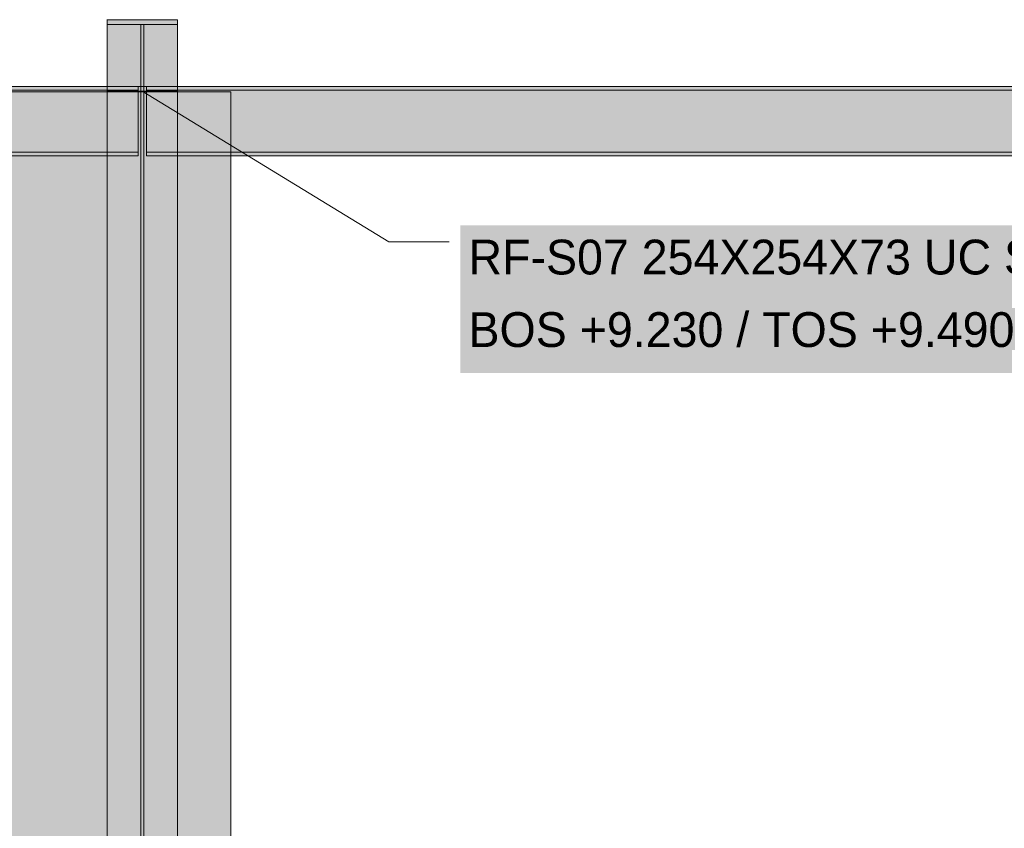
# Model space of a CAD drawing. Header units: millimetres. Extents: x 17 to 413, y 4 to 292.
# Tile 9 of 27: x 140 to 175, y 188 to 217. Entities that reach past the tile are written whole.
import ezdxf

# ---------------------------------------------------------------- set-up
doc = ezdxf.new("R2010")
doc.units = ezdxf.units.MM
for name, color, linetype in [('FILL-INK', 7, 'Continuous'), ('FILL-STEEL', 7, 'Continuous'), ('FILL-WHITE', 7, 'Continuous'), ('LINE-CORE', 7, 'Continuous'), ('LINE-INK', 7, 'Continuous'), ('TEXT-INK', 7, 'Continuous')]:
    doc.layers.add(name, color=color, linetype=linetype)

msp = doc.modelspace()

# ---------------------------------------------------------------- hatches: boundary and pattern name
at = {"layer": 'FILL-INK', "true_color": 0x1a1a1f}
h = msp.add_hatch(color=250, dxfattribs=at)
h.dxf.hatch_style = 1
h.paths.add_polyline_path([(143.996, 214.596), (145.389, 214.19), (144.993, 213.542)])
at = {"layer": 'FILL-STEEL', "true_color": 0x0d2973}
h = msp.add_hatch(color=166, dxfattribs=at)
h.dxf.hatch_style = 1
h.paths.add_polyline_path([(144.211, 214.596), (142.715, 214.596), (142.715, 214.697), (142.715, 214.769), (143.227, 214.769), (143.945, 214.769), (143.945, 216.086), (143.945, 217.026), (143.433, 217.026), (142.715, 217.026), (142.715, 217.127), (142.715, 217.199), (143.782, 217.199), (145.278, 217.199), (145.278, 217.098), (145.278, 217.026), (144.766, 217.026), (144.048, 217.026), (144.048, 215.708), (144.048, 214.769), (144.56, 214.769), (145.278, 214.769), (145.278, 214.668), (145.278, 214.596)])
at = {"layer": 'FILL-WHITE', "true_color": 0xffffff}
h = msp.add_hatch(color=7, dxfattribs=at)
h.dxf.hatch_style = 1
h.paths.add_polyline_path([(142.699, 217.201), (142.699, 217.201), (142.699, 217.201), (142.715, 217.199), (142.699, 217.2)])
h = msp.add_hatch(color=7, dxfattribs=at)
h.dxf.hatch_style = 1
h.paths.add_polyline_path([(142.699, 217.201), (142.699, 217.201), (142.715, 217.199)])
h = msp.add_hatch(color=7, dxfattribs=at)
h.dxf.hatch_style = 1
h.paths.add_polyline_path([(142.699, 217.201), (142.699, 217.201), (142.699, 217.201), (142.715, 217.199), (142.699, 217.2)])
h = msp.add_hatch(color=7, dxfattribs=at)
h.dxf.hatch_style = 1
h.paths.add_polyline_path([(142.715, 183.787), (142.715, 217.199), (145.278, 217.199), (145.278, 183.787)])
h = msp.add_hatch(color=7, dxfattribs=at)
h.dxf.hatch_style = 1
h.paths.add_polyline_path([(145.278, 217.199), (145.278, 217.026), (144.048, 217.026), (142.715, 217.026), (142.715, 217.199)])
h = msp.add_hatch(color=7, dxfattribs=at)
h.dxf.hatch_style = 1
h.paths.add_polyline_path([(142.715, 214.769), (143.945, 214.769), (143.945, 217.026), (142.715, 217.026), (142.715, 217.199), (145.278, 217.199), (145.278, 217.026), (144.048, 217.026), (144.048, 214.769), (145.278, 214.769), (145.278, 214.596), (142.715, 214.596)])
h = msp.add_hatch(color=7, dxfattribs=at)
h.dxf.hatch_style = 1
h.paths.add_polyline_path([(145.278, 217.199), (145.278, 217.026), (144.048, 217.026), (144.048, 214.769), (145.278, 214.769), (145.278, 214.596), (142.715, 214.596), (142.715, 214.769), (143.945, 214.769), (143.945, 217.026), (142.715, 217.026), (142.715, 217.199)])
h = msp.add_hatch(color=7, dxfattribs=at)
h.dxf.hatch_style = 1
h.paths.add_polyline_path([(142.715, 183.664), (142.715, 217.026), (143.945, 217.026), (143.945, 183.664)])
h = msp.add_hatch(color=7, dxfattribs=at)
h.dxf.hatch_style = 1
h.paths.add_polyline_path([(143.945, 214.769), (143.945, 217.026), (144.048, 217.026), (144.048, 214.769), (143.945, 214.769)])
h = msp.add_hatch(color=7, dxfattribs=at)
h.dxf.hatch_style = 1
h.paths.add_polyline_path([(144.048, 183.664), (144.048, 217.026), (145.278, 217.026), (145.278, 183.664)])
h = msp.add_hatch(color=7, dxfattribs=at)
h.dxf.hatch_style = 1
h.paths.add_polyline_path([(68.007, 189.04), (93.536, 214.569), (147.226, 214.569), (147.226, 155.799), (128.436, 155.799), (128.436, 180.554), (118.881, 180.554), (118.881, 155.799), (68.007, 155.799)])
h.paths.add_polyline_path([(134.226, 187.299), (134.226, 211.304), (124.671, 211.304), (124.671, 187.299)], flags=0)
h = msp.add_hatch(color=7, dxfattribs=at)
h.dxf.hatch_style = 1
h.paths.add_polyline_path([(68.007, 189.04), (93.536, 214.569), (147.226, 214.569), (147.226, 155.799), (128.436, 155.799), (128.436, 180.554), (118.881, 180.554), (118.881, 155.799), (68.007, 155.799)])
h.paths.add_polyline_path([(134.226, 187.299), (134.226, 211.304), (124.671, 211.304), (124.671, 187.299)], flags=0)
h = msp.add_hatch(color=7, dxfattribs=at)
h.dxf.hatch_style = 1
h.paths.add_polyline_path([(143.845, 214.769), (143.845, 214.627), (97.897, 214.627), (97.897, 214.769)])
h = msp.add_hatch(color=7, dxfattribs=at)
h.dxf.hatch_style = 1
h.paths.add_polyline_path([(97.897, 214.769), (143.845, 214.769), (143.845, 214.627), (97.897, 214.627)])
h = msp.add_hatch(color=7, dxfattribs=at)
h.dxf.hatch_style = 1
h.paths.add_polyline_path([(143.845, 214.627), (143.845, 212.37), (97.897, 212.37), (97.897, 214.627)])
h = msp.add_hatch(color=7, dxfattribs=at)
h.dxf.hatch_style = 1
h.paths.add_polyline_path([(97.897, 214.627), (143.845, 214.627), (143.845, 212.37), (97.897, 212.37)])
h = msp.add_hatch(color=7, dxfattribs=at)
h.dxf.hatch_style = 1
h.paths.add_polyline_path([(142.699, 214.595), (142.715, 214.596), (142.699, 214.594), (142.699, 214.594), (142.699, 214.594)])
h = msp.add_hatch(color=7, dxfattribs=at)
h.dxf.hatch_style = 1
h.paths.add_polyline_path([(142.699, 214.595), (142.715, 214.596), (142.699, 214.594), (142.699, 214.594), (142.699, 214.594)])
h = msp.add_hatch(color=7, dxfattribs=at)
h.dxf.hatch_style = 1
h.paths.add_polyline_path([(142.699, 214.594), (142.699, 214.594), (142.715, 214.596)])
h = msp.add_hatch(color=7, dxfattribs=at)
h.dxf.hatch_style = 1
h.paths.add_polyline_path([(142.715, 182.068), (142.715, 214.769), (143.945, 214.769), (143.945, 182.068), (142.715, 182.068)])
h = msp.add_hatch(color=7, dxfattribs=at)
h.dxf.hatch_style = 1
h.paths.add_polyline_path([(142.715, 214.769), (144.048, 214.769), (145.278, 214.769), (145.278, 214.596), (142.715, 214.596)])
h = msp.add_hatch(color=7, dxfattribs=at)
h.dxf.hatch_style = 1
h.paths.add_polyline_path([(142.715, 214.596), (145.278, 214.596), (145.278, 181.946), (142.715, 181.946)])
h = msp.add_hatch(color=7, dxfattribs=at)
h.dxf.hatch_style = 1
h.paths.add_polyline_path([(144.048, 182.068), (144.048, 214.769), (145.278, 214.769), (145.278, 182.068), (144.048, 182.068)])
h = msp.add_hatch(color=7, dxfattribs=at)
h.dxf.hatch_style = 1
h.paths.add_polyline_path([(144.147, 214.769), (184.105, 214.769), (184.105, 214.627), (144.147, 214.627)])
h = msp.add_hatch(color=7, dxfattribs=at)
h.dxf.hatch_style = 1
h.paths.add_polyline_path([(144.147, 214.769), (184.105, 214.769), (184.105, 214.627), (144.147, 214.627)])
h = msp.add_hatch(color=7, dxfattribs=at)
h.dxf.hatch_style = 1
h.paths.add_polyline_path([(184.105, 214.627), (184.105, 212.37), (144.147, 212.37), (144.147, 214.627)])
h = msp.add_hatch(color=7, dxfattribs=at)
h.dxf.hatch_style = 1
h.paths.add_polyline_path([(144.147, 214.627), (184.105, 214.627), (184.105, 212.37), (144.147, 212.37)])
h = msp.add_hatch(color=7, dxfattribs=at)
h.dxf.hatch_style = 1
h.paths.add_polyline_path([(143.845, 212.37), (143.845, 212.228), (97.897, 212.228), (97.897, 212.37)])
h = msp.add_hatch(color=7, dxfattribs=at)
h.dxf.hatch_style = 1
h.paths.add_polyline_path([(97.897, 212.37), (143.845, 212.37), (143.845, 212.228), (97.897, 212.228)])
h = msp.add_hatch(color=7, dxfattribs=at)
h.dxf.hatch_style = 1
h.paths.add_polyline_path([(144.147, 212.37), (184.105, 212.37), (184.105, 212.228), (144.147, 212.228)])
h = msp.add_hatch(color=7, dxfattribs=at)
h.dxf.hatch_style = 1
h.paths.add_polyline_path([(144.147, 212.37), (184.105, 212.37), (184.105, 212.228), (144.147, 212.228)])
h = msp.add_hatch(color=7, dxfattribs=at)
h.dxf.hatch_style = 1
h.paths.add_polyline_path([(155.596, 204.304), (180.608, 204.304), (180.608, 209.696), (155.596, 209.696)])

# ---------------------------------------------------------------- linework, layer by layer
at = {"layer": 'LINE-CORE', "lineweight": 5}
for points in [[(142.699, 217.201), (142.699, 217.201), (142.699, 217.201), (142.715, 217.199), (142.699, 217.2)], [(142.699, 217.201), (142.699, 217.201), (142.715, 217.199)], [(142.699, 217.201), (142.699, 217.201), (142.699, 217.201), (142.715, 217.199), (142.699, 217.2)], [(142.715, 183.787), (142.715, 217.199), (145.278, 217.199), (145.278, 217.199), (145.278, 183.787), (142.715, 183.787)], [(145.278, 217.199), (145.278, 217.026), (144.048, 217.026), (142.715, 217.026), (142.715, 217.199)], [(142.715, 214.769), (143.945, 214.769), (143.945, 217.026), (142.715, 217.026), (142.715, 217.199), (145.278, 217.199), (145.278, 217.026), (144.048, 217.026), (144.048, 214.769), (145.278, 214.769), (145.278, 214.596), (142.715, 214.596)], [(145.278, 217.199), (145.278, 217.026), (144.048, 217.026), (144.048, 214.769), (145.278, 214.769), (145.278, 214.596), (142.715, 214.596), (142.715, 214.769), (143.945, 214.769), (143.945, 217.026), (142.715, 217.026), (142.715, 217.199)], [(142.715, 183.664), (142.715, 217.026), (143.945, 217.026), (143.945, 217.026), (143.945, 183.664), (142.715, 183.664)], [(143.945, 214.769), (143.945, 214.769), (143.945, 217.026), (143.945, 217.026), (143.945, 217.026), (143.945, 217.026), (144.048, 217.026), (144.048, 217.026), (144.048, 217.026), (144.048, 217.026), (144.048, 214.769), (144.048, 214.769), (144.048, 214.769), (144.048, 214.769), (143.945, 214.769), (143.945, 214.769)], [(144.048, 183.664), (144.048, 217.026), (145.278, 217.026), (145.278, 217.026), (145.278, 183.664), (144.048, 183.664)], [(68.007, 189.04), (93.536, 214.569), (147.226, 214.569), (147.226, 155.799), (128.436, 155.799), (128.436, 180.554), (118.881, 180.554), (118.881, 155.799), (68.007, 155.799)], [(68.007, 189.04), (93.536, 214.569), (147.226, 214.569), (147.226, 155.799), (128.436, 155.799), (128.436, 180.554), (118.881, 180.554), (118.881, 155.799), (68.007, 155.799)], [(143.845, 214.769), (143.845, 214.627), (97.897, 214.627), (97.897, 214.769)], [(97.897, 214.769), (143.845, 214.769), (143.845, 214.627), (97.897, 214.627)], [(143.845, 214.627), (143.845, 212.37), (97.897, 212.37), (97.897, 214.627)], [(97.897, 214.627), (143.845, 214.627), (143.845, 212.37), (97.897, 212.37)], [(142.699, 214.595), (142.715, 214.596), (142.699, 214.594), (142.699, 214.594), (142.699, 214.594)], [(142.699, 214.595), (142.715, 214.596), (142.699, 214.594), (142.699, 214.594), (142.699, 214.594)], [(142.699, 214.594), (142.699, 214.594), (142.715, 214.596)], [(142.715, 182.068), (142.715, 182.068), (142.715, 214.769), (143.945, 214.769), (143.945, 214.769), (143.945, 214.769), (143.945, 214.769), (143.945, 182.068), (142.715, 182.068), (142.715, 182.068)], [(142.715, 214.769), (144.048, 214.769), (145.278, 214.769), (145.278, 214.596), (142.715, 214.596)], [(142.715, 214.596), (145.278, 214.596), (145.278, 181.946), (142.715, 181.946)], [(144.048, 182.068), (144.048, 182.068), (144.048, 214.769), (145.278, 214.769), (145.278, 214.769), (145.278, 214.769), (145.278, 214.769), (145.278, 182.068), (144.048, 182.068), (144.048, 182.068)], [(144.147, 214.769), (184.105, 214.769), (184.105, 214.627), (144.147, 214.627), (144.147, 214.769)], [(144.147, 214.769), (184.105, 214.769), (184.105, 214.769), (184.105, 214.627), (144.147, 214.627), (144.147, 214.627)], [(184.105, 214.627), (184.105, 212.37), (144.147, 212.37), (144.147, 214.627)], [(144.147, 214.627), (184.105, 214.627), (184.105, 212.37), (144.147, 212.37)], [(143.845, 212.37), (143.845, 212.228), (97.897, 212.228), (97.897, 212.37)], [(97.897, 212.37), (143.845, 212.37), (143.845, 212.228), (97.897, 212.228)], [(144.147, 212.37), (184.105, 212.37), (184.105, 212.228), (144.147, 212.228), (144.147, 212.37)], [(144.147, 212.37), (184.105, 212.37), (184.105, 212.37), (184.105, 212.228), (144.147, 212.228), (144.147, 212.228)]]:
    msp.add_lwpolyline(points, close=True, dxfattribs=at)
at = {"layer": 'LINE-INK', "lineweight": 5}
for p, q in [((143.996, 214.596), (152.996, 209.096)), ((152.996, 209.096), (155.196, 209.096))]:
    msp.add_line(p, q, dxfattribs=at)
msp.add_lwpolyline([(144.211, 214.596), (142.715, 214.596), (142.715, 214.697), (142.715, 214.769), (143.227, 214.769), (143.945, 214.769), (143.945, 216.086), (143.945, 217.026), (143.433, 217.026), (142.715, 217.026), (142.715, 217.127), (142.715, 217.199), (143.782, 217.199), (145.278, 217.199), (145.278, 217.098), (145.278, 217.026), (144.766, 217.026), (144.048, 217.026), (144.048, 215.708), (144.048, 214.769), (144.56, 214.769), (145.278, 214.769), (145.278, 214.668), (145.278, 214.596)], close=True, dxfattribs=at)

# ---------------------------------------------------------------- texts
at = {"layer": 'TEXT-INK'}
for s, p in [('RF-S07 254X254X73 UC S355', (155.896, 207.905)), ('BOS +9.230 / TOS +9.490', (155.896, 205.259))]:
    msp.add_text(s, height=1.27, dxfattribs=at).set_placement(p)

doc.saveas('drawing.dxf')
